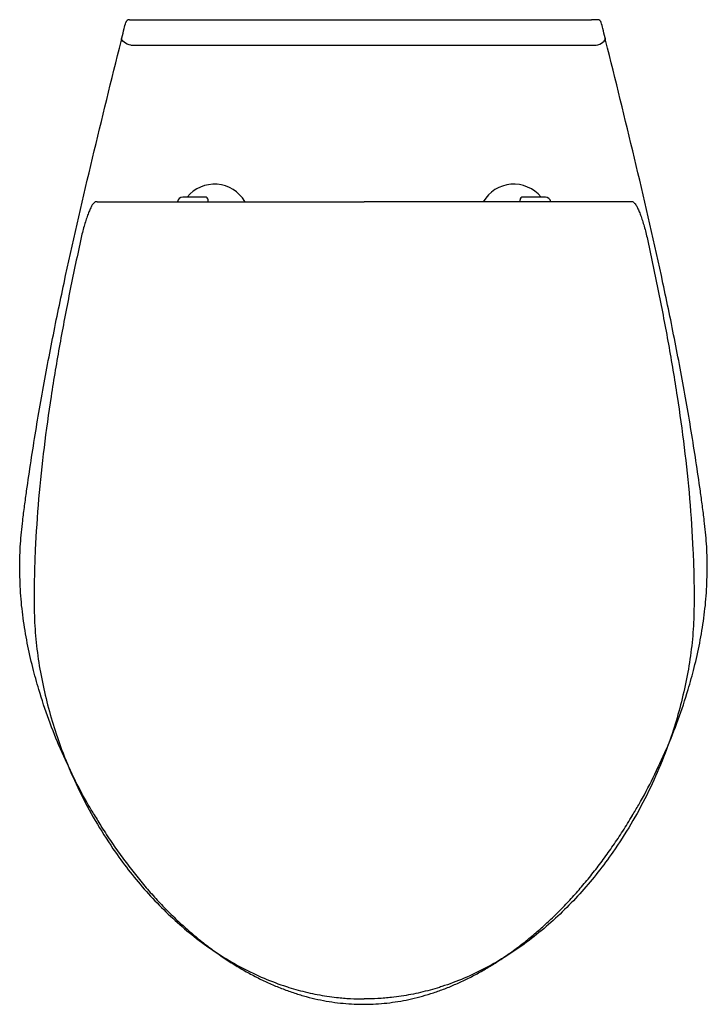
# Model space of a CAD drawing. Header units: millimetres. Extents: x 3668.492 to 3668.862, y 2344.524 to 2345.054.
import ezdxf

# ---------------------------------------------------------------- set-up
doc = ezdxf.new("R2010")
doc.units = ezdxf.units.MM
doc.layers.add('SANINDUSA', color=3, linetype='Continuous')

msp = doc.modelspace()

# ---------------------------------------------------------------- linework, layer by layer
at = {"layer": 'SANINDUSA'}
for p, q in [((3668.551819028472, 2345.054004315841), (3668.554242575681, 2345.054004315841)), ((3668.554242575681, 2345.054004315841), (3668.799679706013, 2345.054004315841)), ((3668.802103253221, 2345.054004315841), (3668.799679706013, 2345.054004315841)), ((3668.551880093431, 2345.04026393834), (3668.802042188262, 2345.04026393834)), ((3668.591887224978, 2344.958517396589), (3668.579787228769, 2344.958517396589)), ((3668.774787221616, 2344.958517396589), (3668.762687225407, 2344.958517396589)), ((3668.533750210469, 2344.955982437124), (3668.533007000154, 2344.955965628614)), ((3668.53376150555, 2344.955982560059), (3668.533750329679, 2344.955982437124)), ((3668.593387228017, 2344.956185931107), (3668.593387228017, 2344.957017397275)), ((3668.761187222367, 2344.956185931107), (3668.761187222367, 2344.957017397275)), ((3668.820812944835, 2344.955982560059), (3668.820824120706, 2344.955982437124)), ((3668.821567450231, 2344.955965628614), (3668.820824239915, 2344.955982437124))]:
    msp.add_line(p, q, dxfattribs=at)
at = {"layer": 'SANINDUSA', "flags": 128}
for points in [[(3668.551880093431, 2345.04026393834), (3668.550838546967, 2345.040502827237), (3668.549844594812, 2345.040857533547), (3668.548943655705, 2345.041311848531), (3668.548176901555, 2345.041845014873), (3668.54757935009, 2345.04243266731), (3668.54717833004, 2345.043047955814), (3668.54699214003, 2345.043662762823), (3668.547029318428, 2345.044248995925)], [(3668.802042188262, 2345.04026393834), (3668.803083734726, 2345.040502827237), (3668.804077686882, 2345.040857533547), (3668.804978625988, 2345.041311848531), (3668.805745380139, 2345.041845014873), (3668.806342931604, 2345.04243266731), (3668.806743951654, 2345.043047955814), (3668.806930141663, 2345.043662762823), (3668.806892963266, 2345.044248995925)]]:
    msp.add_lwpolyline(points, dxfattribs=at)
at = {"layer": 'SANINDUSA'}
for centre, radius, start, end in [((3668.551018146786, 2345.052004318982), 0.00199999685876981, 89.99988895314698, 165.8020743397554), ((3668.802904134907, 2345.052004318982), 0.001999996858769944, 14.19792566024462, 90.00011104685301), ((3668.596787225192, 2344.946452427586), 0.019, 30.59096860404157, 140.5801314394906), ((3668.757787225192, 2344.946452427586), 0.01900000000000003, 39.41986856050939, 149.6658608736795), ((3668.579787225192, 2344.955517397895), 0.003000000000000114, 90, 170.1123601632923), ((3668.591887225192, 2344.957017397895), 0.001500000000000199, 0, 90), ((3668.762687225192, 2344.957017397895), 0.001500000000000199, 90, 180), ((3668.774787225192, 2344.955517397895), 0.003000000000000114, 9.966262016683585, 90)]:
    msp.add_arc(centre, radius, start, end, dxfattribs=at)
for points, knots in [([(3668.551018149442, 2345.054004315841), (3668.551017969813, 2345.054004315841), (3668.551036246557, 2345.054004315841), (3668.551106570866, 2345.054004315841), (3668.551159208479, 2345.054004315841), (3668.551364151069, 2345.054004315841), (3668.55156005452, 2345.054004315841), (3668.551819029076, 2345.054004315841)], [0, 0, 0, 0, 0.2499999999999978, 0.2499999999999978, 0.4999999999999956, 0.4999999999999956, 1, 1, 1, 1]), ([(3668.802904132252, 2345.054004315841), (3668.802904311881, 2345.054004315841), (3668.802886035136, 2345.054004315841), (3668.802815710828, 2345.054004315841), (3668.802763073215, 2345.054004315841), (3668.802558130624, 2345.054004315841), (3668.802362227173, 2345.054004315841), (3668.802103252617, 2345.054004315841)], [0, 0, 0, 0, 0.2500000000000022, 0.2500000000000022, 0.5000000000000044, 0.5000000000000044, 1, 1, 1, 1]), ([(3668.548265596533, 2345.049257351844), (3668.548265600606, 2345.049257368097), (3668.548265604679, 2345.049257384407), (3668.548265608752, 2345.049257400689), (3668.548535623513, 2345.050336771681), (3668.54880684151, 2345.051415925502), (3668.549079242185, 2345.052494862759)], [-5.999979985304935e-08, -5.999979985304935e-08, -5.999979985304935e-08, -5.999979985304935e-08, 0, 0, 0, 0.003977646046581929, 0.003977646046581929, 0.003977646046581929, 0.003977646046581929]), ([(3668.805656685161, 2345.049257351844), (3668.805656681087, 2345.049257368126), (3668.805656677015, 2345.049257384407), (3668.805656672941, 2345.049257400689), (3668.80538665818, 2345.050336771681), (3668.805115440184, 2345.051415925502), (3668.804843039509, 2345.052494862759)], [-5.999979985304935e-08, -5.999979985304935e-08, -5.999979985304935e-08, -5.999979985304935e-08, 0, 0, 0, 0.003977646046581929, 0.003977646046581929, 0.003977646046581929, 0.003977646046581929]), ([(3668.545667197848, 2345.038695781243), (3668.545912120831, 2345.039681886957), (3668.546149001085, 2345.0406443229), (3668.546493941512, 2345.042052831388), (3668.546607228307, 2345.042516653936), (3668.546824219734, 2345.043406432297), (3668.54692874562, 2345.043835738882), (3668.547029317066, 2345.044248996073)], [0, 0, 0, 0, 0.5000000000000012, 0.5000000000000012, 0.7500000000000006, 0.7500000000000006, 1, 1, 1, 1]), ([(3668.808255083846, 2345.038695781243), (3668.808010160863, 2345.039681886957), (3668.807773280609, 2345.0406443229), (3668.807428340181, 2345.042052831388), (3668.807315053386, 2345.042516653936), (3668.80709806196, 2345.043406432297), (3668.806993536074, 2345.043835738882), (3668.806892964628, 2345.044248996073)], [0, 0, 0, 0, 0.5000000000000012, 0.5000000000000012, 0.7500000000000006, 0.7500000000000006, 1, 1, 1, 1]), ([(3668.493658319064, 2344.784308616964), (3668.493994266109, 2344.786993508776), (3668.494340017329, 2344.78967932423), (3668.495049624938, 2344.795045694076), (3668.496141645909, 2344.803090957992), (3668.497313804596, 2344.81112376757), (3668.499757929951, 2344.827173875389), (3668.501520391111, 2344.837853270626), (3668.505274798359, 2344.859176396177), (3668.50726675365, 2344.869819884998), (3668.51144181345, 2344.891064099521), (3668.513625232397, 2344.90166660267), (3668.520410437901, 2344.933426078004), (3668.525246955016, 2344.954534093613), (3668.535265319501, 2344.996660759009), (3668.540448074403, 2345.017682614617), (3668.545667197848, 2345.038695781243)], [0, 0, 0, 0, 0.03125000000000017, 0.03125000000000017, 0.06250000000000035, 0.1250000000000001, 0.1250000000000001, 0.2499999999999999, 0.2499999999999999, 0.3749999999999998, 0.3749999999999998, 0.4999999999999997, 0.4999999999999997, 0.7499999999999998, 0.7499999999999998, 1, 1, 1, 1]), ([(3668.86026396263, 2344.784308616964), (3668.859928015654, 2344.786993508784), (3668.859582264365, 2344.78967932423), (3668.858872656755, 2344.795045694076), (3668.857780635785, 2344.803090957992), (3668.856608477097, 2344.81112376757), (3668.854164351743, 2344.827173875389), (3668.852401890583, 2344.837853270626), (3668.848647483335, 2344.859176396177), (3668.846655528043, 2344.869819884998), (3668.842480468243, 2344.891064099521), (3668.840297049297, 2344.90166660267), (3668.833511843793, 2344.933426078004), (3668.828675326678, 2344.954534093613), (3668.818656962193, 2344.996660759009), (3668.81347420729, 2345.017682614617), (3668.808255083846, 2345.038695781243)], [0, 0, 0, 0, 0.03125000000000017, 0.03125000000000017, 0.06250000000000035, 0.1250000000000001, 0.1250000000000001, 0.2499999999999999, 0.2499999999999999, 0.3749999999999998, 0.3749999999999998, 0.4999999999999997, 0.4999999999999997, 0.7499999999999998, 0.7499999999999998, 1, 1, 1, 1]), ([(3668.531947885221, 2344.955271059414), (3668.531921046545, 2344.955258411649), (3668.531676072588, 2344.95514296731), (3668.53109401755, 2344.954312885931), (3668.530229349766, 2344.952804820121), (3668.529286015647, 2344.950686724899), (3668.528316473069, 2344.94813881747), (3668.527344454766, 2344.945206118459), (3668.52640073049, 2344.9419918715), (3668.52549919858, 2344.938556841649), (3668.524966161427, 2344.936182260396), (3668.524699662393, 2344.934995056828)], [0, 0, 0, 0, 0.01523952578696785, 0.139101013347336, 0.2629840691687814, 0.3871089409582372, 0.5112430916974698, 0.6333774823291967, 0.7555064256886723, 0.8777621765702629, 1, 1, 1, 1]), ([(3668.533007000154, 2344.955965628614), (3668.532955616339, 2344.955964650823), (3668.53274125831, 2344.955963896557), (3668.532446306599, 2344.955835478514), (3668.532214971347, 2344.955638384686), (3668.531947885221, 2344.955271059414)], [0, 0, 0, 0, 0.09438935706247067, 0.6614399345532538, 1, 1, 1, 1]), ([(3668.53376150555, 2344.955982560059), (3668.534001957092, 2344.955986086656), (3668.534537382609, 2344.955993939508), (3668.536630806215, 2344.956004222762), (3668.53967130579, 2344.956012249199), (3668.542095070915, 2344.956014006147), (3668.543306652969, 2344.956014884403)], [0, 0, 0, 0, 0.2121023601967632, 0.4722989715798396, 0.7362149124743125, 1, 1, 1, 1]), ([(3668.543306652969, 2344.956014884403), (3668.550664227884, 2344.956017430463), (3668.565379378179, 2344.956022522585), (3668.587499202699, 2344.956028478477), (3668.609648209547, 2344.956033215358), (3668.632002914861, 2344.956036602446), (3668.654551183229, 2344.956038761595), (3668.669707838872, 2344.956039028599), (3668.677287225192, 2344.956039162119)], [0, 0, 0, 0, 0.1652053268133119, 0.3304106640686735, 0.4957918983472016, 0.6611731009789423, 0.8305628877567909, 0.9999999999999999, 0.9999999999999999, 0.9999999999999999, 0.9999999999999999]), ([(3668.811267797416, 2344.956014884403), (3668.8039102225, 2344.956017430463), (3668.789195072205, 2344.956022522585), (3668.767075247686, 2344.956028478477), (3668.744926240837, 2344.956033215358), (3668.722571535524, 2344.956036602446), (3668.700023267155, 2344.956038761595), (3668.684866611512, 2344.956039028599), (3668.677287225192, 2344.956039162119)], [0, 0, 0, 0, 0.1652053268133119, 0.3304106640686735, 0.4957918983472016, 0.6611731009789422, 0.8305628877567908, 1, 1, 1, 1]), ([(3668.820812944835, 2344.955982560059), (3668.820572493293, 2344.955986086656), (3668.820037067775, 2344.955993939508), (3668.817943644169, 2344.956004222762), (3668.814903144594, 2344.956012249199), (3668.812479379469, 2344.956014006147), (3668.811267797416, 2344.956014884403)], [0, 0, 0, 0, 0.2121023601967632, 0.4722989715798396, 0.7362149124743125, 1, 1, 1, 1]), ([(3668.8226180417, 2344.955275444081), (3668.822329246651, 2344.955653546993), (3668.822082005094, 2344.955863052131), (3668.821761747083, 2344.955961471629), (3668.821612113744, 2344.955963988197), (3668.821567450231, 2344.955965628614)], [0, 0, 0, 0, 0.3909035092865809, 0.9348779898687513, 1, 1, 1, 1]), ([(3668.8226180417, 2344.955275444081), (3668.822647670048, 2344.955261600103), (3668.822895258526, 2344.955145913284), (3668.823480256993, 2344.954313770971), (3668.824345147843, 2344.952804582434), (3668.825288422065, 2344.950686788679), (3668.826257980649, 2344.948138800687), (3668.827229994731, 2344.945206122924), (3668.828173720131, 2344.941991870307), (3668.829075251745, 2344.938556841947), (3668.829608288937, 2344.936182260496), (3668.829874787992, 2344.934995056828)], [0, 0, 0, 0, 0.01681022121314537, 0.1404741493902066, 0.2641596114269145, 0.3880865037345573, 0.5120226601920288, 0.6339622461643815, 0.7558963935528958, 0.8779571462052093, 1, 1, 1, 1]), ([(3668.524699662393, 2344.934995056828), (3668.522735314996, 2344.925729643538), (3668.518806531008, 2344.907198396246), (3668.513491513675, 2344.879284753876), (3668.508823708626, 2344.851461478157), (3668.504969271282, 2344.823718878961), (3668.502056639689, 2344.796166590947), (3668.500517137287, 2344.773041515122), (3668.499854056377, 2344.75441034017), (3668.499801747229, 2344.744934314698), (3668.49977559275, 2344.740196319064)], [0, 0, 0, 0, 0.1444034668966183, 0.2888134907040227, 0.4331988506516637, 0.5744999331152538, 0.7157926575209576, 0.8555276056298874, 0.9277640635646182, 0.9999999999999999, 0.9999999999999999, 0.9999999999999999, 0.9999999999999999]), ([(3668.829874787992, 2344.934995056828), (3668.831839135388, 2344.925729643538), (3668.835767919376, 2344.907198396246), (3668.841082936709, 2344.879284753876), (3668.845750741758, 2344.851461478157), (3668.849605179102, 2344.823718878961), (3668.852517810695, 2344.796166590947), (3668.854057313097, 2344.773041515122), (3668.854720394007, 2344.75441034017), (3668.854772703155, 2344.744934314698), (3668.854798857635, 2344.740196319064)], [0, 0, 0, 0, 0.1444034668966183, 0.2888134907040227, 0.4331988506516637, 0.5744999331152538, 0.7157926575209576, 0.8555276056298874, 0.9277640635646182, 0.9999999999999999, 0.9999999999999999, 0.9999999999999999, 0.9999999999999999]), ([(3668.492044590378, 2344.759310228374), (3668.492057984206, 2344.76348932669), (3668.492201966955, 2344.767666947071), (3668.492742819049, 2344.77600451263), (3668.493139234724, 2344.780162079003), (3668.493658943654, 2344.784308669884)], [0, 0, 0, 0, 0.5, 0.5, 1, 1, 1, 1]), ([(3668.861877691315, 2344.759310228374), (3668.861864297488, 2344.76348932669), (3668.861720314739, 2344.767666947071), (3668.861179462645, 2344.77600451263), (3668.86078304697, 2344.780162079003), (3668.86026333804, 2344.784308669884)], [0, 0, 0, 0, 0.5, 0.5, 1, 1, 1, 1]), ([(3668.5322265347, 2344.625999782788), (3668.531119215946, 2344.627800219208), (3668.52712569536, 2344.634293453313), (3668.520994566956, 2344.646102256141), (3668.513848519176, 2344.661367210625), (3668.507566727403, 2344.677187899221), (3668.502690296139, 2344.69184914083), (3668.498895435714, 2344.705630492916), (3668.496019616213, 2344.71846192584), (3668.493797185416, 2344.731914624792), (3668.492309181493, 2344.745545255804), (3668.492132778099, 2344.754722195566), (3668.492044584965, 2344.759310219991)], [0, 0, 0, 0, 0.04501468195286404, 0.1623444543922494, 0.2830915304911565, 0.4039310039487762, 0.5246646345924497, 0.6119926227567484, 0.7082945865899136, 0.8045883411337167, 0.9023036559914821, 1, 1, 1, 1]), ([(3668.821516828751, 2344.625704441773), (3668.822684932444, 2344.627602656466), (3668.826740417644, 2344.634192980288), (3668.832928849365, 2344.646101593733), (3668.840073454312, 2344.661367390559), (3668.846355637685, 2344.677187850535), (3668.851231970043, 2344.691849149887), (3668.855026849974, 2344.705630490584), (3668.857902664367, 2344.71846192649), (3668.86012509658, 2344.731914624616), (3668.861613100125, 2344.745545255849), (3668.861789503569, 2344.754722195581), (3668.861877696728, 2344.759310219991)], [0, 0, 0, 0, 0.04735022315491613, 0.1643930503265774, 0.2848448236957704, 0.4053887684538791, 0.5258271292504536, 0.6129415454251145, 0.7090079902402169, 0.8050662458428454, 0.9025425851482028, 1, 1, 1, 1]), ([(3668.49977559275, 2344.740196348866), (3668.499873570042, 2344.735419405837), (3668.500069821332, 2344.725851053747), (3668.501641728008, 2344.711555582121), (3668.50406938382, 2344.697370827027), (3668.507388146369, 2344.68337505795), (3668.511855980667, 2344.668499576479), (3668.517683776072, 2344.652842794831), (3668.525092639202, 2344.636560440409), (3668.533642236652, 2344.620847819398), (3668.542512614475, 2344.607037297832), (3668.551405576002, 2344.595023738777), (3668.560071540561, 2344.584664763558), (3668.56937159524, 2344.574857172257), (3668.57928416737, 2344.565695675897), (3668.589656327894, 2344.557373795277), (3668.600470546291, 2344.549948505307), (3668.611675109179, 2344.543455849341), (3668.623361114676, 2344.537884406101), (3668.631849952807, 2344.534700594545), (3668.638033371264, 2344.532734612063), (3668.643508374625, 2344.53113275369), (3668.652070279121, 2344.529144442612), (3668.661467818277, 2344.52772888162), (3668.66988898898, 2344.527005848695), (3668.674821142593, 2344.526927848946), (3668.677287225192, 2344.52688884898)], [0, 0, 0, 0, 0.04699532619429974, 0.09413296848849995, 0.1413461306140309, 0.1885349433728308, 0.2355733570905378, 0.2941015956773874, 0.3527807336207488, 0.4114524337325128, 0.4699704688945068, 0.5141390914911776, 0.5584514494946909, 0.6027850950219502, 0.6470448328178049, 0.6911692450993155, 0.7335196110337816, 0.7760061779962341, 0.8184626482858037, 0.8607717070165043, 0.8650785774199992, 0.8823088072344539, 0.9168924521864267, 0.9514743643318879, 0.9757371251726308, 1, 1, 1, 1]), ([(3668.854798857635, 2344.740196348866), (3668.854700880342, 2344.735419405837), (3668.854504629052, 2344.725851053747), (3668.852932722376, 2344.711555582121), (3668.850505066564, 2344.697370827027), (3668.847186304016, 2344.68337505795), (3668.842718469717, 2344.668499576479), (3668.836890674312, 2344.652842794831), (3668.829481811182, 2344.636560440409), (3668.820932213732, 2344.620847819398), (3668.812061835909, 2344.607037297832), (3668.803168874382, 2344.595023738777), (3668.794502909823, 2344.584664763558), (3668.785202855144, 2344.574857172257), (3668.775290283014, 2344.565695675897), (3668.76491812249, 2344.557373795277), (3668.754103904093, 2344.549948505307), (3668.742899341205, 2344.543455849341), (3668.731213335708, 2344.537884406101), (3668.722724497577, 2344.534700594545), (3668.71654107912, 2344.532734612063), (3668.711066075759, 2344.53113275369), (3668.702504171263, 2344.529144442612), (3668.693106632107, 2344.52772888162), (3668.684685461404, 2344.527005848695), (3668.679753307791, 2344.526927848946), (3668.677287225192, 2344.52688884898)], [0, 0, 0, 0, 0.04699532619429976, 0.09413296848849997, 0.141346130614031, 0.1885349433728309, 0.2355733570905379, 0.2941015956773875, 0.3527807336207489, 0.4114524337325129, 0.469970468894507, 0.5141390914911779, 0.5584514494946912, 0.6027850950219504, 0.6470448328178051, 0.6911692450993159, 0.7335196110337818, 0.7760061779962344, 0.8184626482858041, 0.8607717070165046, 0.8650785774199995, 0.8823088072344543, 0.9168924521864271, 0.9514743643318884, 0.9757371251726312, 1, 1, 1, 1]), ([(3668.532148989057, 2344.625950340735), (3668.533461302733, 2344.623762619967), (3668.536476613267, 2344.618735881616), (3668.541471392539, 2344.611134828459), (3668.547035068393, 2344.603197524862), (3668.552732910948, 2344.595653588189), (3668.558542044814, 2344.588499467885), (3668.564455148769, 2344.581735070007), (3668.570463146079, 2344.575356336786), (3668.576559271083, 2344.569358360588), (3668.582737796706, 2344.563735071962), (3668.58899429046, 2344.558479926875), (3668.595325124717, 2344.55358555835), (3668.601730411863, 2344.549045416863), (3668.608165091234, 2344.544873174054), (3668.614581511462, 2344.541116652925), (3668.620950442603, 2344.537772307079), (3668.627281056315, 2344.534814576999), (3668.633600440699, 2344.532220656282), (3668.639890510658, 2344.529990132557), (3668.646136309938, 2344.528120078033), (3668.652326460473, 2344.526606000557), (3668.658453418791, 2344.525442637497), (3668.664491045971, 2344.524624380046), (3668.670478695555, 2344.524173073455), (3668.674622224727, 2344.523992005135), (3668.676786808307, 2344.524048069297), (3668.676960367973, 2344.524052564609)], [0, 0, 0, 0, 0.04136820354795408, 0.09505195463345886, 0.1474511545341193, 0.1985363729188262, 0.2483291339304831, 0.2968676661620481, 0.3442033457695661, 0.3903977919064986, 0.4355208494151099, 0.4796492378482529, 0.5228646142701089, 0.5652528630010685, 0.6069339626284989, 0.6471907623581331, 0.6857839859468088, 0.7235499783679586, 0.760463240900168, 0.7965184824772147, 0.8317341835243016, 0.8661480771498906, 0.8998143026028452, 0.9328278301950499, 0.9648867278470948, 0.9971845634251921, 1, 1, 1, 1]), ([(3668.676961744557, 2344.524076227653), (3668.677657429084, 2344.524064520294), (3668.68037237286, 2344.524018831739), (3668.68508887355, 2344.524264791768), (3668.69107172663, 2344.524814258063), (3668.696969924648, 2344.525701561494), (3668.702849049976, 2344.526890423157), (3668.708755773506, 2344.528392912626), (3668.71472901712, 2344.530225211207), (3668.720737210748, 2344.532385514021), (3668.726770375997, 2344.534876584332), (3668.732815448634, 2344.537700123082), (3668.738856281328, 2344.540855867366), (3668.744871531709, 2344.544339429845), (3668.750868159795, 2344.54816498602), (3668.756901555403, 2344.552350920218), (3668.762952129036, 2344.556913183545), (3668.768981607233, 2344.561841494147), (3668.774928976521, 2344.567096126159), (3668.780792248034, 2344.572682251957), (3668.78656794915, 2344.578604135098), (3668.792251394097, 2344.584865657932), (3668.797837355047, 2344.591469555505), (3668.80331802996, 2344.598418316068), (3668.808689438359, 2344.605709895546), (3668.813927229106, 2344.613351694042), (3668.818247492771, 2344.620020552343), (3668.820722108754, 2344.624198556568), (3668.821587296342, 2344.625659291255)], [0, 0, 0, 0, 0.01130314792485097, 0.04411110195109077, 0.07665364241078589, 0.1088957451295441, 0.1409601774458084, 0.1740692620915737, 0.2078767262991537, 0.2424318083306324, 0.2777640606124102, 0.313886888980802, 0.3507945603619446, 0.3884589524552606, 0.4267858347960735, 0.4663269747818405, 0.5077357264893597, 0.5498698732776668, 0.5928161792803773, 0.636642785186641, 0.6814126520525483, 0.7271828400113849, 0.774002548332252, 0.8219127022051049, 0.8709431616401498, 0.9211110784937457, 0.9724184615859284, 0.9999999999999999, 0.9999999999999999, 0.9999999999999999, 0.9999999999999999])]:
    msp.add_open_spline(points, degree=3, knots=knots, dxfattribs=at)
for points in [[(3668.547029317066, 2345.044248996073), (3668.547435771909, 2345.045919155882), (3668.54784814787, 2345.047588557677), (3668.548265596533, 2345.049257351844)], [(3668.806892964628, 2345.044248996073), (3668.806486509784, 2345.045919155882), (3668.806074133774, 2345.047588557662), (3668.805656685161, 2345.049257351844)]]:
    msp.add_open_spline(points, degree=3, dxfattribs=at)

doc.saveas('drawing.dxf')
